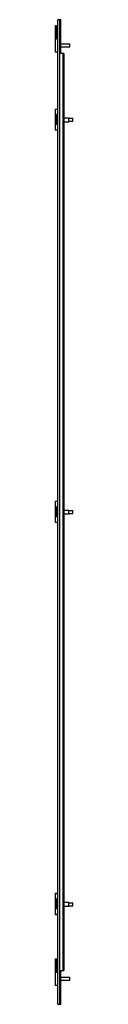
# Model space of a CAD drawing. Header units: millimetres. Extents: x 838 to 873, y 192 to 2169.
import ezdxf

# ---------------------------------------------------------------- set-up
doc = ezdxf.new("R2010")
doc.units = ezdxf.units.MM
doc.header["$LTSCALE"] = 153.480609
doc.layers.get('0').update_dxf_attribs({"linetype": 'CONTINUOUS'})

msp = doc.modelspace()

# ---------------------------------------------------------------- linework, layer by layer
at = {"color": 7, "linetype": 'Continuous'}
for p, q in [((838.7, 2130.3), (838.7, 2157.1)), ((838.7, 2157.1), (840.7, 2157.1)), ((840.7, 2130.3), (840.7, 2157.1)), ((843, 191.6), (843, 2168.6)), ((849, 2168.6), (843, 2168.6)), ((846.4, 2168.6), (846.4, 191.6)), ((849, 2100.6), (849, 2168.6)), ((838.7, 2154), (840.7, 2154)), ((838, 2130.4), (838, 2103.7)), ((838.7, 2130.4), (838, 2130.4)), ((840.7, 2134.3), (838.7, 2134.3)), ((838.7, 2130.3), (840.7, 2130.3)), ((843, 2130.4), (840.7, 2130.4)), ((849, 2120.2), (867.5, 2120.2)), ((867.5, 2114.2), (867.5, 2120.2)), ((843, 2103.7), (838, 2103.7)), ((849, 2114.2), (867.5, 2114.2)), ((855, 2100.6), (849, 2100.6)), ((854.1, 259.6), (854.1, 2100.6)), ((855, 2100.6), (855, 259.6)), ((838, 1988.4), (838, 1946.6)), ((843, 1988.4), (838, 1988.4)), ((838.7, 1957.9), (838.7, 1978)), ((840.2, 1978), (838.7, 1978)), ((840.2, 1957.9), (840.2, 1978)), ((838.7, 1970.4), (840.2, 1970.4)), ((838.7, 1965.5), (840.2, 1965.5)), ((840.2, 1957.9), (838.7, 1957.9)), ((855, 1971.6), (865, 1971.6)), ((855, 1963.7), (865, 1963.7)), ((865, 1963.7), (865, 1971.6)), ((865, 1970.6), (873, 1970.6)), ((865, 1964.6), (873, 1964.6)), ((873, 1964.6), (873, 1970.6)), ((843, 1946.6), (838, 1946.6)), ((843, 1201.1), (838, 1201.1)), ((838, 1200.9), (838, 1159.2)), ((843, 1200.9), (838, 1200.9)), ((838.7, 1170.6), (838.7, 1190.7)), ((840.2, 1190.7), (838.7, 1190.7)), ((840.2, 1170.6), (840.2, 1190.7)), ((838.7, 1183), (840.2, 1183)), ((838.7, 1178.2), (840.2, 1178.2)), ((840.2, 1170.6), (838.7, 1170.6)), ((855, 1184.1), (865, 1184.1)), ((855, 1176.2), (865, 1176.2)), ((865, 1176.2), (865, 1184.1)), ((865, 1183.1), (873, 1183.1)), ((865, 1177.1), (873, 1177.1)), ((873, 1177.1), (873, 1183.1)), ((843, 1159.2), (838, 1159.2)), ((843, 414.2), (838, 414.2)), ((838, 414.2), (838, 371.7)), ((843, 413.4), (838, 413.4)), ((840.2, 403.3), (838.7, 403.3)), ((838.7, 383.2), (838.7, 403.3)), ((838.7, 395.7), (840.2, 395.7)), ((840.2, 383.2), (840.2, 403.3)), ((855, 396.6), (865, 396.6)), ((865, 388.7), (865, 396.6)), ((865, 395.6), (873, 395.6)), ((873, 389.6), (873, 395.6)), ((838.7, 390.9), (840.2, 390.9)), ((840.2, 383.2), (838.7, 383.2)), ((855, 388.7), (865, 388.7)), ((865, 389.6), (873, 389.6)), ((843, 371.7), (838, 371.7)), ((838, 371.2), (838, 371)), ((843, 371), (838, 371)), ((838.7, 283.2), (840.7, 283.2)), ((838.7, 256.2), (838.7, 283.2)), ((838.7, 279.7), (840.7, 279.7)), ((840.7, 256.2), (840.7, 283.2)), ((840.7, 260.6), (838.7, 260.6)), ((849, 259.6), (855, 259.6)), ((849, 191.6), (849, 259.6)), ((838.7, 256.3), (838, 256.3)), ((838, 256.3), (838, 229.7)), ((838.7, 256.2), (840.7, 256.2)), ((843, 256.3), (840.7, 256.3)), ((849, 246.2), (867.5, 246.2)), ((849, 240.1), (867.5, 240.1)), ((867.5, 240.1), (867.5, 246.2)), ((843, 229.7), (838, 229.7)), ((843, 191.6), (849, 191.6))]:
    msp.add_line(p, q, dxfattribs=at)

doc.saveas('drawing.dxf')
